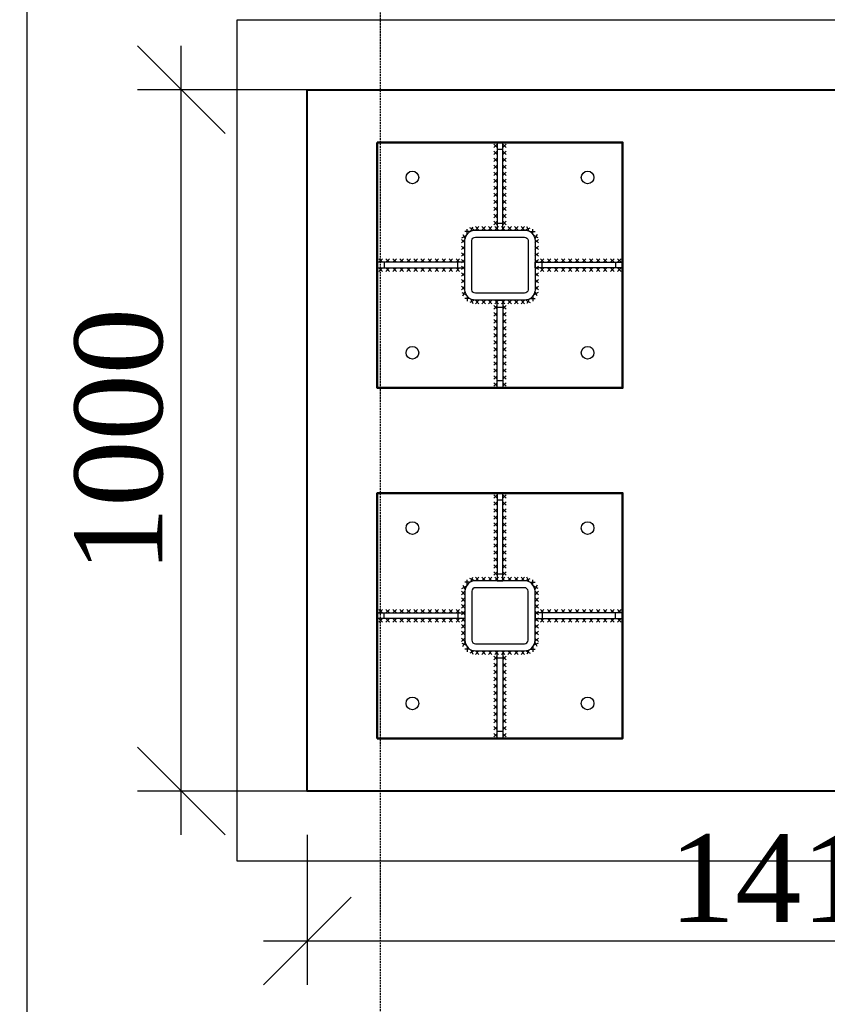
# Model space of a CAD drawing. Header units: millimetres. Extents: x 2063114 to 14983986, y -126020516 to 213791.
# Tile 150 of 256: x 2324513 to 2326817, y -1476746 to -1473938. Entities that reach past the tile are written whole.
import ezdxf

# ---------------------------------------------------------------- set-up
doc = ezdxf.new("R2010")
doc.units = ezdxf.units.MM
doc.linetypes.add('DASHEDX2', pattern=[38.1, 25.4, -12.7])
doc.layers.get('Defpoints').update_dxf_attribs({"color": 6, "lineweight": 35})
doc.layers.add('Размеры', color=28, linetype='Continuous')
doc.layers.add('Фундамент', color=7, linetype='Continuous', lineweight=30)
doc.styles.add('GENERATED_STYLE_5', font='times.ttf')
doc.styles.get("Standard").update_dxf_attribs({"font": 'arial.ttf'})
doc.linetypes.add('ОТКОСЫ_НЕУКР', pattern='A,0.5,["|",Standard,S=1.2,R=0,X=0,Y=-1.2],1,["|",Standard,S=0.5,R=0,X=0,Y=-0.5],0.5', length=2)
doc.dimstyles.new('50', dxfattribs={"dimtxt": 250, "dimasz": 250, "dimexe": 125, "dimexo": 125, "dimgap": 50, "dimtad": 1, "dimdec": 0, "dimlfac": 0.5, "dimtxsty": 'GENERATED_STYLE_5', "dimblk": 'OBLIQUE', "dimcen": 250, "dimdle": 125, "dimadec": 0, "dimazin": 0, "dimtfac": 1, "dimtdec": 0, "dimtmove": 0, "dimatfit": 3, "dimldrblk": 'OPEN90', "dimfxl": 1, "dimarcsym": 0})

# ---------------------------------------------------------------- blocks, each defined once
blk = doc.blocks.new('_Oblique')
at = {"color": 0, "linetype": 'ByBlock', "lineweight": -2}
blk.add_line((-0.5, -0.5), (0.5, 0.5), dxfattribs=at)
blk = doc.blocks.new('*D927')
at = {"color": 0, "lineweight": -2, "ltscale": 200, "transparency": 16777216}
for p, q in [((2323521.6, -1471112.8), (2323521.6, -1483962.8)), ((2325169.5, -1483837.8), (2323396.6, -1483837.8))]:
    blk.add_line(p, q, dxfattribs=at)
at = {"layer": 'Defpoints', "color": 0, "lineweight": 30, "ltscale": 200, "transparency": 16777216}
for p in [(2323521.6, -1471237.8), (2323521.6, -1483837.8), (2325294.5, -1483837.8)]:
    blk.add_point(p, dxfattribs=at)
at = {"color": 0, "lineweight": -2, "ltscale": 200, "transparency": 16777216, "xscale": 250, "yscale": 250, "zscale": 250}
for p, rotation in [((2323521.6, -1471237.8), 90), ((2323521.6, -1483837.8), 270)]:
    blk.add_blockref('_Oblique', p, dxfattribs=dict(at, rotation=rotation))
at = {"color": 0, "lineweight": 15, "ltscale": 200, "transparency": 16777216, "insert": (2323344.4, -1477537.8), "char_height": 250, "attachment_point": 5, "rotation": 90, "style": 'GENERATED_STYLE_5'}
blk.add_mtext('6300', dxfattribs=at)
blk = doc.blocks.new('_Open90')
at = {"color": 0, "linetype": 'ByBlock', "lineweight": -2}
for p, q in [((-0.5, 0.5), (0, 0)), ((0, 0), (-1, 0)), ((0, 0), (-0.5, -0.5))]:
    blk.add_line(p, q, dxfattribs=at)
blk = doc.blocks.new('*D928')
at = {"color": 0, "lineweight": -2, "transparency": 16777216}
for p, q in [((2325333.2, -1476262.8), (2325333.2, -1476690.2)), ((2328153.2, -1476262.8), (2328153.2, -1476690.2)), ((2325208.2, -1476565.2), (2328278.2, -1476565.2))]:
    blk.add_line(p, q, dxfattribs=at)
at = {"layer": 'Defpoints', "color": 0, "lineweight": 30, "transparency": 16777216}
for p in [(2325333.2, -1476137.8), (2328153.2, -1476137.8), (2328153.2, -1476565.2)]:
    blk.add_point(p, dxfattribs=at)
at = {"color": 0, "lineweight": -2, "transparency": 16777216, "xscale": 250, "yscale": 250, "zscale": 250, "rotation": 180}
blk.add_blockref('_Oblique', (2325333.2, -1476565.2), dxfattribs=at)
at = {"color": 0, "lineweight": -2, "transparency": 16777216, "xscale": 250, "yscale": 250, "zscale": 250}
blk.add_blockref('_Oblique', (2328153.2, -1476565.2), dxfattribs=at)
at = {"color": 0, "transparency": 16777216, "insert": (2326743.2, -1476388), "char_height": 250, "attachment_point": 5, "style": 'GENERATED_STYLE_5'}
blk.add_mtext('1410', dxfattribs=at)
blk = doc.blocks.new('*D929')
at = {"color": 0, "lineweight": -2, "transparency": 16777216}
for p, q in [((2324973.7, -1476262.8), (2324973.7, -1474012.8)), ((2325908.2, -1474137.8), (2324848.7, -1474137.8)), ((2325908.2, -1476137.8), (2324848.7, -1476137.8))]:
    blk.add_line(p, q, dxfattribs=at)
at = {"layer": 'Defpoints', "color": 0, "lineweight": 30, "transparency": 16777216}
for p in [(2324973.7, -1474137.8), (2326033.2, -1474137.8), (2326033.2, -1476137.8)]:
    blk.add_point(p, dxfattribs=at)
at = {"color": 0, "lineweight": -2, "transparency": 16777216, "xscale": 250, "yscale": 250, "zscale": 250}
for p, rotation in [((2324973.7, -1474137.8), 90), ((2324973.7, -1476137.8), 270)]:
    blk.add_blockref('_Oblique', p, dxfattribs=dict(at, rotation=rotation))
at = {"color": 0, "transparency": 16777216, "insert": (2324796.5, -1475137.8), "char_height": 250, "attachment_point": 5, "rotation": 90, "style": 'GENERATED_STYLE_5'}
blk.add_mtext('1000', dxfattribs=at)

msp = doc.modelspace()

# ---------------------------------------------------------------- linework, layer by layer
at = {"lineweight": 30}
for p, q in [((2325875.24405, -1474302.44428), (2325865.24405, -1474292.44428)), ((2325875.24405, -1474292.44428), (2325865.24405, -1474302.44428)), ((2325891.24405, -1474302.44428), (2325901.24405, -1474292.44428)), ((2325891.24405, -1474292.44428), (2325901.24405, -1474302.44428)), ((2325875.24405, -1474322.44428), (2325865.24405, -1474312.44428)), ((2325875.24405, -1474312.44428), (2325865.24405, -1474322.44428)), ((2325875.24405, -1474342.44428), (2325865.24405, -1474332.44428)), ((2325875.24405, -1474332.44428), (2325865.24405, -1474342.44428)), ((2325891.24405, -1474322.44428), (2325901.24405, -1474312.44428)), ((2325891.24405, -1474312.44428), (2325901.24405, -1474322.44428)), ((2325891.24405, -1474342.44428), (2325901.24405, -1474332.44428)), ((2325891.24405, -1474332.44428), (2325901.24405, -1474342.44428)), ((2325875.24405, -1474362.44428), (2325865.24405, -1474352.44428)), ((2325875.24405, -1474352.44428), (2325865.24405, -1474362.44428)), ((2325891.24405, -1474362.44428), (2325901.24405, -1474352.44428)), ((2325891.24405, -1474352.44428), (2325901.24405, -1474362.44428)), ((2325875.24405, -1474382.44428), (2325865.24405, -1474372.44428)), ((2325875.24405, -1474372.44428), (2325865.24405, -1474382.44428)), ((2325891.24405, -1474382.44428), (2325901.24405, -1474372.44428)), ((2325891.24405, -1474372.44428), (2325901.24405, -1474382.44428)), ((2325875.24405, -1474402.44428), (2325865.24405, -1474392.44428)), ((2325875.24405, -1474392.44428), (2325865.24405, -1474402.44428)), ((2325875.24405, -1474422.44428), (2325865.24405, -1474412.44428)), ((2325875.24405, -1474412.44428), (2325865.24405, -1474422.44428)), ((2325891.24405, -1474402.44428), (2325901.24405, -1474392.44428)), ((2325891.24405, -1474392.44428), (2325901.24405, -1474402.44428)), ((2325891.24405, -1474422.44428), (2325901.24405, -1474412.44428)), ((2325891.24405, -1474412.44428), (2325901.24405, -1474422.44428)), ((2325875.24405, -1474442.44428), (2325865.24405, -1474432.44428)), ((2325875.24405, -1474432.44428), (2325865.24405, -1474442.44428)), ((2325891.24405, -1474442.44428), (2325901.24405, -1474432.44428)), ((2325891.24405, -1474432.44428), (2325901.24405, -1474442.44428)), ((2325875.24405, -1474462.44428), (2325865.24405, -1474452.44428)), ((2325875.24405, -1474452.44428), (2325865.24405, -1474462.44428)), ((2325875.24405, -1474482.44428), (2325865.24405, -1474472.44428)), ((2325875.24405, -1474472.44428), (2325865.24405, -1474482.44428)), ((2325891.24405, -1474462.44428), (2325901.24405, -1474452.44428)), ((2325891.24405, -1474452.44428), (2325901.24405, -1474462.44428)), ((2325891.24405, -1474482.44428), (2325901.24405, -1474472.44428)), ((2325891.24405, -1474472.44428), (2325901.24405, -1474482.44428)), ((2325875.24405, -1474502.44428), (2325865.24405, -1474492.44428)), ((2325875.24405, -1474492.44428), (2325865.24405, -1474502.44428)), ((2325891.24405, -1474502.44428), (2325901.24405, -1474492.44428)), ((2325891.24405, -1474492.44428), (2325901.24405, -1474502.44428)), ((2325800.3655, -1474540.97145), (2325806.20112, -1474528.08947)), ((2325813.24405, -1474537.79717), (2325823.24405, -1474527.79717)), ((2325823.24405, -1474537.79717), (2325813.24405, -1474527.79717)), ((2325831.81547, -1474537.79717), (2325841.81547, -1474527.79717)), ((2325841.81547, -1474537.79717), (2325831.81547, -1474527.79717)), ((2325850.3869, -1474537.79717), (2325860.3869, -1474527.79717)), ((2325860.3869, -1474537.79717), (2325850.3869, -1474527.79717)), ((2325875.24405, -1474522.44428), (2325865.24405, -1474512.44428)), ((2325875.24405, -1474512.44428), (2325865.24405, -1474522.44428)), ((2325868.95833, -1474537.79717), (2325878.95833, -1474527.79717)), ((2325878.95833, -1474537.79717), (2325868.95833, -1474527.79717)), ((2325887.52976, -1474537.79717), (2325897.52976, -1474527.79717)), ((2325897.52976, -1474537.79717), (2325887.52976, -1474527.79717)), ((2325891.24405, -1474522.44428), (2325901.24405, -1474512.44428)), ((2325891.24405, -1474512.44428), (2325901.24405, -1474522.44428)), ((2325906.10119, -1474537.79717), (2325916.10119, -1474527.79717)), ((2325916.10119, -1474537.79717), (2325906.10119, -1474527.79717)), ((2325924.67262, -1474537.79717), (2325934.67262, -1474527.79717)), ((2325934.67262, -1474537.79717), (2325924.67262, -1474527.79717)), ((2325943.24405, -1474537.79717), (2325953.24405, -1474527.79717)), ((2325953.24405, -1474537.79717), (2325943.24405, -1474527.79717)), ((2325966.1226, -1474540.97145), (2325960.28697, -1474528.08947)), ((2325774.10803, -1474560.02866), (2325786.65893, -1474553.51138)), ((2325777.12484, -1474550.49457), (2325783.64212, -1474563.04547)), ((2325796.72626, -1474542.19056), (2325782.58412, -1474542.19056)), ((2325789.65519, -1474549.26163), (2325789.65519, -1474535.1195)), ((2325809.7243, -1474537.44827), (2325796.84231, -1474531.61265)), ((2325956.76379, -1474537.44827), (2325969.64578, -1474531.61265)), ((2325969.76183, -1474542.19056), (2325983.90397, -1474542.19056)), ((2325976.8329, -1474549.26163), (2325976.8329, -1474535.1195)), ((2325992.38006, -1474560.02866), (2325979.82916, -1474553.51138)), ((2325989.36325, -1474550.49457), (2325982.84597, -1474563.04547)), ((2325783.4123, -1474583.44862), (2325773.39878, -1474593.43508)), ((2325783.39877, -1474593.44861), (2325773.41231, -1474583.43509)), ((2325783.43809, -1474564.39053), (2325773.42457, -1474574.37699)), ((2325783.42456, -1474574.39052), (2325773.4381, -1474564.377)), ((2325983.05, -1474564.39053), (2325993.06352, -1474574.37699)), ((2325983.06353, -1474574.39052), (2325993.04999, -1474564.377)), ((2325983.07579, -1474583.44862), (2325993.08931, -1474593.43508)), ((2325983.08932, -1474593.44861), (2325993.07578, -1474583.43509)), ((2325783.38652, -1474602.50671), (2325773.37299, -1474612.49317)), ((2325783.37299, -1474612.5067), (2325773.38653, -1474602.49318)), ((2325983.10157, -1474602.50671), (2325993.1151, -1474612.49317)), ((2325983.11511, -1474612.5067), (2325993.10157, -1474602.49318)), ((2325547.89116, -1474629.79717), (2325537.89116, -1474619.79717)), ((2325537.89116, -1474629.79717), (2325547.89116, -1474619.79717)), ((2325567.89116, -1474629.79717), (2325557.89116, -1474619.79717)), ((2325557.89116, -1474629.79717), (2325567.89116, -1474619.79717)), ((2325587.89116, -1474629.79717), (2325577.89116, -1474619.79717)), ((2325577.89116, -1474629.79717), (2325587.89116, -1474619.79717)), ((2325607.89116, -1474629.79717), (2325597.89116, -1474619.79717)), ((2325597.89116, -1474629.79717), (2325607.89116, -1474619.79717)), ((2325627.89116, -1474629.79717), (2325617.89116, -1474619.79717)), ((2325617.89116, -1474629.79717), (2325627.89116, -1474619.79717)), ((2325647.89116, -1474629.79717), (2325637.89116, -1474619.79717)), ((2325637.89116, -1474629.79717), (2325647.89116, -1474619.79717)), ((2325667.89116, -1474629.79717), (2325657.89116, -1474619.79717)), ((2325657.89116, -1474629.79717), (2325667.89116, -1474619.79717)), ((2325687.89116, -1474629.79717), (2325677.89116, -1474619.79717)), ((2325677.89116, -1474629.79717), (2325687.89116, -1474619.79717)), ((2325707.89116, -1474629.79717), (2325697.89116, -1474619.79717)), ((2325697.89116, -1474629.79717), (2325707.89116, -1474619.79717)), ((2325727.89116, -1474629.79717), (2325717.89116, -1474619.79717)), ((2325717.89116, -1474629.79717), (2325727.89116, -1474619.79717)), ((2325747.89116, -1474629.79717), (2325737.89116, -1474619.79717)), ((2325737.89116, -1474629.79717), (2325747.89116, -1474619.79717)), ((2325767.89116, -1474629.79717), (2325757.89116, -1474619.79717)), ((2325757.89116, -1474629.79717), (2325767.89116, -1474619.79717)), ((2325783.33494, -1474640.6229), (2325773.32142, -1474650.60936)), ((2325783.32141, -1474650.62289), (2325773.33495, -1474640.60937)), ((2325783.36073, -1474621.5648), (2325773.34721, -1474631.55126)), ((2325783.3472, -1474631.5648), (2325773.36074, -1474621.55127)), ((2325983.12736, -1474621.5648), (2325993.14088, -1474631.55126)), ((2325983.14089, -1474631.5648), (2325993.12735, -1474621.55127)), ((2325983.15315, -1474640.6229), (2325993.16667, -1474650.60936)), ((2325983.16668, -1474650.62289), (2325993.15314, -1474640.60937)), ((2325998.59693, -1474629.79717), (2326008.59693, -1474619.79717)), ((2326008.59693, -1474629.79717), (2325998.59693, -1474619.79717)), ((2326018.59693, -1474629.79717), (2326028.59693, -1474619.79717)), ((2326028.59693, -1474629.79717), (2326018.59693, -1474619.79717)), ((2326038.59693, -1474629.79717), (2326048.59693, -1474619.79717)), ((2326048.59693, -1474629.79717), (2326038.59693, -1474619.79717)), ((2326058.59693, -1474629.79717), (2326068.59693, -1474619.79717)), ((2326068.59693, -1474629.79717), (2326058.59693, -1474619.79717)), ((2326078.59693, -1474629.79717), (2326088.59693, -1474619.79717)), ((2326088.59693, -1474629.79717), (2326078.59693, -1474619.79717)), ((2326098.59693, -1474629.79717), (2326108.59693, -1474619.79717)), ((2326108.59693, -1474629.79717), (2326098.59693, -1474619.79717)), ((2326118.59693, -1474629.79717), (2326128.59693, -1474619.79717)), ((2326128.59693, -1474629.79717), (2326118.59693, -1474619.79717)), ((2326138.59693, -1474629.79717), (2326148.59693, -1474619.79717)), ((2326148.59693, -1474629.79717), (2326138.59693, -1474619.79717)), ((2326158.59693, -1474629.79717), (2326168.59693, -1474619.79717)), ((2326168.59693, -1474629.79717), (2326158.59693, -1474619.79717)), ((2326178.59693, -1474629.79717), (2326188.59693, -1474619.79717)), ((2326188.59693, -1474629.79717), (2326178.59693, -1474619.79717)), ((2326198.59693, -1474629.79717), (2326208.59693, -1474619.79717)), ((2326208.59693, -1474629.79717), (2326198.59693, -1474619.79717)), ((2326218.59693, -1474629.79717), (2326228.59693, -1474619.79717)), ((2326228.59693, -1474629.79717), (2326218.59693, -1474619.79717)), ((2325547.89116, -1474645.79717), (2325537.89116, -1474655.79717)), ((2325537.89116, -1474645.79717), (2325547.89116, -1474655.79717)), ((2325567.89116, -1474645.79717), (2325557.89116, -1474655.79717)), ((2325557.89116, -1474645.79717), (2325567.89116, -1474655.79717)), ((2325587.89116, -1474645.79717), (2325577.89116, -1474655.79717)), ((2325577.89116, -1474645.79717), (2325587.89116, -1474655.79717)), ((2325607.89116, -1474645.79717), (2325597.89116, -1474655.79717)), ((2325597.89116, -1474645.79717), (2325607.89116, -1474655.79717)), ((2325627.89116, -1474645.79717), (2325617.89116, -1474655.79717)), ((2325617.89116, -1474645.79717), (2325627.89116, -1474655.79717)), ((2325647.89116, -1474645.79717), (2325637.89116, -1474655.79717)), ((2325637.89116, -1474645.79717), (2325647.89116, -1474655.79717)), ((2325667.89116, -1474645.79717), (2325657.89116, -1474655.79717)), ((2325657.89116, -1474645.79717), (2325667.89116, -1474655.79717)), ((2325687.89116, -1474645.79717), (2325677.89116, -1474655.79717)), ((2325677.89116, -1474645.79717), (2325687.89116, -1474655.79717)), ((2325707.89116, -1474645.79717), (2325697.89116, -1474655.79717)), ((2325697.89116, -1474645.79717), (2325707.89116, -1474655.79717)), ((2325727.89116, -1474645.79717), (2325717.89116, -1474655.79717)), ((2325717.89116, -1474645.79717), (2325727.89116, -1474655.79717)), ((2325747.89116, -1474645.79717), (2325737.89116, -1474655.79717)), ((2325737.89116, -1474645.79717), (2325747.89116, -1474655.79717)), ((2325767.89116, -1474645.79717), (2325757.89116, -1474655.79717)), ((2325757.89116, -1474645.79717), (2325767.89116, -1474655.79717)), ((2325783.30915, -1474659.68099), (2325773.29563, -1474669.66745)), ((2325783.29562, -1474669.68098), (2325773.30916, -1474659.66746)), ((2325983.17894, -1474659.68099), (2325993.19246, -1474669.66745)), ((2325983.19247, -1474669.68098), (2325993.17893, -1474659.66746)), ((2325998.59693, -1474645.79717), (2326008.59693, -1474655.79717)), ((2326008.59693, -1474645.79717), (2325998.59693, -1474655.79717)), ((2326018.59693, -1474645.79717), (2326028.59693, -1474655.79717)), ((2326028.59693, -1474645.79717), (2326018.59693, -1474655.79717)), ((2326038.59693, -1474645.79717), (2326048.59693, -1474655.79717)), ((2326048.59693, -1474645.79717), (2326038.59693, -1474655.79717)), ((2326058.59693, -1474645.79717), (2326068.59693, -1474655.79717)), ((2326068.59693, -1474645.79717), (2326058.59693, -1474655.79717)), ((2326078.59693, -1474645.79717), (2326088.59693, -1474655.79717)), ((2326088.59693, -1474645.79717), (2326078.59693, -1474655.79717)), ((2326098.59693, -1474645.79717), (2326108.59693, -1474655.79717)), ((2326108.59693, -1474645.79717), (2326098.59693, -1474655.79717)), ((2326118.59693, -1474645.79717), (2326128.59693, -1474655.79717)), ((2326128.59693, -1474645.79717), (2326118.59693, -1474655.79717)), ((2326138.59693, -1474645.79717), (2326148.59693, -1474655.79717)), ((2326148.59693, -1474645.79717), (2326138.59693, -1474655.79717)), ((2326158.59693, -1474645.79717), (2326168.59693, -1474655.79717)), ((2326168.59693, -1474645.79717), (2326158.59693, -1474655.79717)), ((2326178.59693, -1474645.79717), (2326188.59693, -1474655.79717)), ((2326188.59693, -1474645.79717), (2326178.59693, -1474655.79717)), ((2326198.59693, -1474645.79717), (2326208.59693, -1474655.79717)), ((2326208.59693, -1474645.79717), (2326198.59693, -1474655.79717)), ((2326218.59693, -1474645.79717), (2326228.59693, -1474655.79717)), ((2326228.59693, -1474645.79717), (2326218.59693, -1474655.79717)), ((2325783.25758, -1474697.79717), (2325773.24405, -1474707.78363)), ((2325783.24405, -1474707.79717), (2325773.25759, -1474697.78364)), ((2325783.28336, -1474678.73908), (2325773.26984, -1474688.72554)), ((2325783.26983, -1474688.73907), (2325773.28337, -1474678.72555)), ((2325983.20473, -1474678.73908), (2325993.21825, -1474688.72554)), ((2325983.21826, -1474688.73907), (2325993.20472, -1474678.72555)), ((2325983.23051, -1474697.79717), (2325993.24404, -1474707.78363)), ((2325983.24405, -1474707.79717), (2325993.23051, -1474697.78364)), ((2325774.10803, -1474715.56567), (2325786.65893, -1474722.08296)), ((2325777.12484, -1474725.09976), (2325783.64212, -1474712.54887)), ((2325992.38006, -1474715.56567), (2325979.82916, -1474722.08296)), ((2325989.36325, -1474725.09976), (2325982.84597, -1474712.54887)), ((2325796.72626, -1474733.40377), (2325782.58412, -1474733.40377)), ((2325789.65519, -1474726.3327), (2325789.65519, -1474740.47484)), ((2325809.7243, -1474738.14606), (2325796.84231, -1474743.98168)), ((2325800.3655, -1474734.62288), (2325806.20112, -1474747.50486)), ((2325813.24405, -1474737.79717), (2325823.24405, -1474747.79717)), ((2325823.24405, -1474737.79717), (2325813.24405, -1474747.79717)), ((2325831.81547, -1474737.79717), (2325841.81547, -1474747.79717)), ((2325841.81547, -1474737.79717), (2325831.81547, -1474747.79717)), ((2325850.3869, -1474737.79717), (2325860.3869, -1474747.79717)), ((2325860.3869, -1474737.79717), (2325850.3869, -1474747.79717)), ((2325875.24405, -1474753.15005), (2325865.24405, -1474763.15005)), ((2325875.24405, -1474763.15005), (2325865.24405, -1474753.15005)), ((2325868.95833, -1474737.79717), (2325878.95833, -1474747.79717)), ((2325878.95833, -1474737.79717), (2325868.95833, -1474747.79717)), ((2325887.52976, -1474737.79717), (2325897.52976, -1474747.79717)), ((2325897.52976, -1474737.79717), (2325887.52976, -1474747.79717)), ((2325891.24405, -1474753.15005), (2325901.24405, -1474763.15005)), ((2325891.24405, -1474763.15005), (2325901.24405, -1474753.15005)), ((2325906.10119, -1474737.79717), (2325916.10119, -1474747.79717)), ((2325916.10119, -1474737.79717), (2325906.10119, -1474747.79717)), ((2325924.67262, -1474737.79717), (2325934.67262, -1474747.79717)), ((2325934.67262, -1474737.79717), (2325924.67262, -1474747.79717)), ((2325943.24405, -1474737.79717), (2325953.24405, -1474747.79717)), ((2325953.24405, -1474737.79717), (2325943.24405, -1474747.79717)), ((2325956.76379, -1474738.14606), (2325969.64578, -1474743.98168)), ((2325966.1226, -1474734.62288), (2325960.28697, -1474747.50486)), ((2325969.76183, -1474733.40377), (2325983.90397, -1474733.40377)), ((2325976.8329, -1474726.3327), (2325976.8329, -1474740.47484)), ((2325875.24405, -1474773.15005), (2325865.24405, -1474783.15005)), ((2325875.24405, -1474783.15005), (2325865.24405, -1474773.15005)), ((2325891.24405, -1474773.15005), (2325901.24405, -1474783.15005)), ((2325891.24405, -1474783.15005), (2325901.24405, -1474773.15005)), ((2325875.24405, -1474793.15005), (2325865.24405, -1474803.15005)), ((2325875.24405, -1474803.15005), (2325865.24405, -1474793.15005)), ((2325891.24405, -1474793.15005), (2325901.24405, -1474803.15005)), ((2325891.24405, -1474803.15005), (2325901.24405, -1474793.15005)), ((2325875.24405, -1474813.15005), (2325865.24405, -1474823.15005)), ((2325875.24405, -1474823.15005), (2325865.24405, -1474813.15005)), ((2325875.24405, -1474833.15005), (2325865.24405, -1474843.15005)), ((2325875.24405, -1474843.15005), (2325865.24405, -1474833.15005)), ((2325891.24405, -1474813.15005), (2325901.24405, -1474823.15005)), ((2325891.24405, -1474823.15005), (2325901.24405, -1474813.15005)), ((2325891.24405, -1474833.15005), (2325901.24405, -1474843.15005)), ((2325891.24405, -1474843.15005), (2325901.24405, -1474833.15005)), ((2325875.24405, -1474853.15005), (2325865.24405, -1474863.15005)), ((2325875.24405, -1474863.15005), (2325865.24405, -1474853.15005)), ((2325891.24405, -1474853.15005), (2325901.24405, -1474863.15005)), ((2325891.24405, -1474863.15005), (2325901.24405, -1474853.15005)), ((2325875.24405, -1474873.15005), (2325865.24405, -1474883.15005)), ((2325875.24405, -1474883.15005), (2325865.24405, -1474873.15005)), ((2325875.24405, -1474893.15005), (2325865.24405, -1474903.15005)), ((2325875.24405, -1474903.15005), (2325865.24405, -1474893.15005)), ((2325891.24405, -1474873.15005), (2325901.24405, -1474883.15005)), ((2325891.24405, -1474883.15005), (2325901.24405, -1474873.15005)), ((2325891.24405, -1474893.15005), (2325901.24405, -1474903.15005)), ((2325891.24405, -1474903.15005), (2325901.24405, -1474893.15005)), ((2325875.24405, -1474913.15005), (2325865.24405, -1474923.15005)), ((2325875.24405, -1474923.15005), (2325865.24405, -1474913.15005)), ((2325891.24405, -1474913.15005), (2325901.24405, -1474923.15005)), ((2325891.24405, -1474923.15005), (2325901.24405, -1474913.15005)), ((2325875.24405, -1474933.15005), (2325865.24405, -1474943.15005)), ((2325875.24405, -1474943.15005), (2325865.24405, -1474933.15005)), ((2325891.24405, -1474933.15005), (2325901.24405, -1474943.15005)), ((2325891.24405, -1474943.15005), (2325901.24405, -1474933.15005)), ((2325875.24405, -1474953.15005), (2325865.24405, -1474963.15005)), ((2325875.24405, -1474963.15005), (2325865.24405, -1474953.15005)), ((2325875.24405, -1474973.15005), (2325865.24405, -1474983.15005)), ((2325875.24405, -1474983.15005), (2325865.24405, -1474973.15005)), ((2325891.24405, -1474953.15005), (2325901.24405, -1474963.15005)), ((2325891.24405, -1474963.15005), (2325901.24405, -1474953.15005)), ((2325891.24405, -1474973.15005), (2325901.24405, -1474983.15005)), ((2325891.24405, -1474983.15005), (2325901.24405, -1474973.15005)), ((2325875.24405, -1475302.44393), (2325865.24405, -1475292.44393)), ((2325875.24405, -1475292.44393), (2325865.24405, -1475302.44393)), ((2325875.24405, -1475322.44393), (2325865.24405, -1475312.44393)), ((2325875.24405, -1475312.44393), (2325865.24405, -1475322.44393)), ((2325891.24405, -1475302.44393), (2325901.24405, -1475292.44393)), ((2325891.24405, -1475292.44393), (2325901.24405, -1475302.44393)), ((2325891.24405, -1475322.44393), (2325901.24405, -1475312.44393)), ((2325891.24405, -1475312.44393), (2325901.24405, -1475322.44393)), ((2325875.24405, -1475342.44393), (2325865.24405, -1475332.44393)), ((2325875.24405, -1475332.44393), (2325865.24405, -1475342.44393)), ((2325891.24405, -1475342.44393), (2325901.24405, -1475332.44393)), ((2325891.24405, -1475332.44393), (2325901.24405, -1475342.44393)), ((2325875.24405, -1475362.44393), (2325865.24405, -1475352.44393)), ((2325875.24405, -1475352.44393), (2325865.24405, -1475362.44393)), ((2325891.24405, -1475362.44393), (2325901.24405, -1475352.44393)), ((2325891.24405, -1475352.44393), (2325901.24405, -1475362.44393)), ((2325875.24405, -1475382.44393), (2325865.24405, -1475372.44393)), ((2325875.24405, -1475372.44393), (2325865.24405, -1475382.44393)), ((2325875.24405, -1475402.44393), (2325865.24405, -1475392.44393)), ((2325875.24405, -1475392.44393), (2325865.24405, -1475402.44393)), ((2325891.24405, -1475382.44393), (2325901.24405, -1475372.44393)), ((2325891.24405, -1475372.44393), (2325901.24405, -1475382.44393)), ((2325891.24405, -1475402.44393), (2325901.24405, -1475392.44393)), ((2325891.24405, -1475392.44393), (2325901.24405, -1475402.44393)), ((2325875.24405, -1475422.44393), (2325865.24405, -1475412.44393)), ((2325875.24405, -1475412.44393), (2325865.24405, -1475422.44393)), ((2325891.24405, -1475422.44393), (2325901.24405, -1475412.44393)), ((2325891.24405, -1475412.44393), (2325901.24405, -1475422.44393)), ((2325875.24405, -1475442.44393), (2325865.24405, -1475432.44393)), ((2325875.24405, -1475432.44393), (2325865.24405, -1475442.44393)), ((2325875.24405, -1475462.44393), (2325865.24405, -1475452.44393)), ((2325875.24405, -1475452.44393), (2325865.24405, -1475462.44393)), ((2325891.24405, -1475442.44393), (2325901.24405, -1475432.44393)), ((2325891.24405, -1475432.44393), (2325901.24405, -1475442.44393)), ((2325891.24405, -1475462.44393), (2325901.24405, -1475452.44393)), ((2325891.24405, -1475452.44393), (2325901.24405, -1475462.44393)), ((2325875.24405, -1475482.44393), (2325865.24405, -1475472.44393)), ((2325875.24405, -1475472.44393), (2325865.24405, -1475482.44393)), ((2325891.24405, -1475482.44393), (2325901.24405, -1475472.44393)), ((2325891.24405, -1475472.44393), (2325901.24405, -1475482.44393)), ((2325875.24405, -1475502.44393), (2325865.24405, -1475492.44393)), ((2325875.24405, -1475492.44393), (2325865.24405, -1475502.44393)), ((2325891.24405, -1475502.44393), (2325901.24405, -1475492.44393)), ((2325891.24405, -1475492.44393), (2325901.24405, -1475502.44393)), ((2325789.65519, -1475549.26128), (2325789.65519, -1475535.11914)), ((2325809.7243, -1475537.44792), (2325796.84231, -1475531.6123)), ((2325800.3655, -1475540.9711), (2325806.20112, -1475528.08911)), ((2325813.24405, -1475537.79681), (2325823.24405, -1475527.79681)), ((2325823.24405, -1475537.79681), (2325813.24405, -1475527.79681)), ((2325831.81547, -1475537.79681), (2325841.81547, -1475527.79681)), ((2325841.81547, -1475537.79681), (2325831.81547, -1475527.79681)), ((2325850.3869, -1475537.79681), (2325860.3869, -1475527.79681)), ((2325860.3869, -1475537.79681), (2325850.3869, -1475527.79681)), ((2325875.24405, -1475522.44393), (2325865.24405, -1475512.44393)), ((2325875.24405, -1475512.44393), (2325865.24405, -1475522.44393)), ((2325868.95833, -1475537.79681), (2325878.95833, -1475527.79681)), ((2325878.95833, -1475537.79681), (2325868.95833, -1475527.79681)), ((2325887.52976, -1475537.79681), (2325897.52976, -1475527.79681)), ((2325897.52976, -1475537.79681), (2325887.52976, -1475527.79681)), ((2325891.24405, -1475522.44393), (2325901.24405, -1475512.44393)), ((2325891.24405, -1475512.44393), (2325901.24405, -1475522.44393)), ((2325906.10119, -1475537.79681), (2325916.10119, -1475527.79681)), ((2325916.10119, -1475537.79681), (2325906.10119, -1475527.79681)), ((2325924.67262, -1475537.79681), (2325934.67262, -1475527.79681)), ((2325934.67262, -1475537.79681), (2325924.67262, -1475527.79681)), ((2325943.24405, -1475537.79681), (2325953.24405, -1475527.79681)), ((2325953.24405, -1475537.79681), (2325943.24405, -1475527.79681)), ((2325956.76379, -1475537.44792), (2325969.64578, -1475531.6123)), ((2325966.1226, -1475540.9711), (2325960.28697, -1475528.08911)), ((2325976.8329, -1475549.26128), (2325976.8329, -1475535.11914)), ((2325783.25758, -1475577.7968), (2325773.24405, -1475567.81034)), ((2325783.24405, -1475567.79681), (2325773.25759, -1475577.81033)), ((2325774.10803, -1475560.0283), (2325786.65893, -1475553.51102)), ((2325777.12484, -1475550.49421), (2325783.64212, -1475563.04511)), ((2325796.72626, -1475542.19021), (2325782.58412, -1475542.19021)), ((2325969.76183, -1475542.19021), (2325983.90397, -1475542.19021)), ((2325992.38006, -1475560.0283), (2325979.82916, -1475553.51102)), ((2325989.36325, -1475550.49421), (2325982.84597, -1475563.04511)), ((2325983.23051, -1475577.7968), (2325993.24404, -1475567.81034)), ((2325983.24405, -1475567.79681), (2325993.23051, -1475577.81033)), ((2325783.28336, -1475596.85489), (2325773.26984, -1475586.86844)), ((2325783.26983, -1475586.8549), (2325773.28337, -1475596.86843)), ((2325983.20473, -1475596.85489), (2325993.21825, -1475586.86844)), ((2325983.21826, -1475586.8549), (2325993.20472, -1475596.86843)), ((2325547.89116, -1475629.79681), (2325537.89116, -1475619.79681)), ((2325537.89116, -1475629.79681), (2325547.89116, -1475619.79681)), ((2325567.89116, -1475629.79681), (2325557.89116, -1475619.79681)), ((2325557.89116, -1475629.79681), (2325567.89116, -1475619.79681)), ((2325587.89116, -1475629.79681), (2325577.89116, -1475619.79681)), ((2325577.89116, -1475629.79681), (2325587.89116, -1475619.79681)), ((2325607.89116, -1475629.79681), (2325597.89116, -1475619.79681)), ((2325597.89116, -1475629.79681), (2325607.89116, -1475619.79681)), ((2325627.89116, -1475629.79681), (2325617.89116, -1475619.79681)), ((2325617.89116, -1475629.79681), (2325627.89116, -1475619.79681)), ((2325647.89116, -1475629.79681), (2325637.89116, -1475619.79681)), ((2325637.89116, -1475629.79681), (2325647.89116, -1475619.79681)), ((2325667.89116, -1475629.79681), (2325657.89116, -1475619.79681)), ((2325657.89116, -1475629.79681), (2325667.89116, -1475619.79681)), ((2325687.89116, -1475629.79681), (2325677.89116, -1475619.79681)), ((2325677.89116, -1475629.79681), (2325687.89116, -1475619.79681)), ((2325707.89116, -1475629.79681), (2325697.89116, -1475619.79681)), ((2325697.89116, -1475629.79681), (2325707.89116, -1475619.79681)), ((2325727.89116, -1475629.79681), (2325717.89116, -1475619.79681)), ((2325717.89116, -1475629.79681), (2325727.89116, -1475619.79681)), ((2325747.89116, -1475629.79681), (2325737.89116, -1475619.79681)), ((2325737.89116, -1475629.79681), (2325747.89116, -1475619.79681)), ((2325767.89116, -1475629.79681), (2325757.89116, -1475619.79681)), ((2325757.89116, -1475629.79681), (2325767.89116, -1475619.79681)), ((2325783.30915, -1475615.91299), (2325773.29563, -1475605.92653)), ((2325783.29562, -1475605.913), (2325773.30916, -1475615.92652)), ((2325983.17894, -1475615.91299), (2325993.19246, -1475605.92653)), ((2325983.19247, -1475605.913), (2325993.17893, -1475615.92652)), ((2325998.59693, -1475629.79681), (2326008.59693, -1475619.79681)), ((2326008.59693, -1475629.79681), (2325998.59693, -1475619.79681)), ((2326018.59693, -1475629.79681), (2326028.59693, -1475619.79681)), ((2326028.59693, -1475629.79681), (2326018.59693, -1475619.79681)), ((2326038.59693, -1475629.79681), (2326048.59693, -1475619.79681)), ((2326048.59693, -1475629.79681), (2326038.59693, -1475619.79681)), ((2326058.59693, -1475629.79681), (2326068.59693, -1475619.79681)), ((2326068.59693, -1475629.79681), (2326058.59693, -1475619.79681)), ((2326078.59693, -1475629.79681), (2326088.59693, -1475619.79681)), ((2326088.59693, -1475629.79681), (2326078.59693, -1475619.79681)), ((2326098.59693, -1475629.79681), (2326108.59693, -1475619.79681)), ((2326108.59693, -1475629.79681), (2326098.59693, -1475619.79681)), ((2326118.59693, -1475629.79681), (2326128.59693, -1475619.79681)), ((2326128.59693, -1475629.79681), (2326118.59693, -1475619.79681)), ((2326138.59693, -1475629.79681), (2326148.59693, -1475619.79681)), ((2326148.59693, -1475629.79681), (2326138.59693, -1475619.79681)), ((2326158.59693, -1475629.79681), (2326168.59693, -1475619.79681)), ((2326168.59693, -1475629.79681), (2326158.59693, -1475619.79681)), ((2326178.59693, -1475629.79681), (2326188.59693, -1475619.79681)), ((2326188.59693, -1475629.79681), (2326178.59693, -1475619.79681)), ((2326198.59693, -1475629.79681), (2326208.59693, -1475619.79681)), ((2326208.59693, -1475629.79681), (2326198.59693, -1475619.79681)), ((2326218.59693, -1475629.79681), (2326228.59693, -1475619.79681)), ((2326228.59693, -1475629.79681), (2326218.59693, -1475619.79681)), ((2325547.89116, -1475645.79681), (2325537.89116, -1475655.79681)), ((2325537.89116, -1475645.79681), (2325547.89116, -1475655.79681)), ((2325567.89116, -1475645.79681), (2325557.89116, -1475655.79681)), ((2325557.89116, -1475645.79681), (2325567.89116, -1475655.79681)), ((2325587.89116, -1475645.79681), (2325577.89116, -1475655.79681)), ((2325577.89116, -1475645.79681), (2325587.89116, -1475655.79681)), ((2325607.89116, -1475645.79681), (2325597.89116, -1475655.79681)), ((2325597.89116, -1475645.79681), (2325607.89116, -1475655.79681)), ((2325627.89116, -1475645.79681), (2325617.89116, -1475655.79681)), ((2325617.89116, -1475645.79681), (2325627.89116, -1475655.79681)), ((2325647.89116, -1475645.79681), (2325637.89116, -1475655.79681)), ((2325637.89116, -1475645.79681), (2325647.89116, -1475655.79681)), ((2325667.89116, -1475645.79681), (2325657.89116, -1475655.79681)), ((2325657.89116, -1475645.79681), (2325667.89116, -1475655.79681)), ((2325687.89116, -1475645.79681), (2325677.89116, -1475655.79681)), ((2325677.89116, -1475645.79681), (2325687.89116, -1475655.79681)), ((2325707.89116, -1475645.79681), (2325697.89116, -1475655.79681)), ((2325697.89116, -1475645.79681), (2325707.89116, -1475655.79681)), ((2325727.89116, -1475645.79681), (2325717.89116, -1475655.79681)), ((2325717.89116, -1475645.79681), (2325727.89116, -1475655.79681)), ((2325747.89116, -1475645.79681), (2325737.89116, -1475655.79681)), ((2325737.89116, -1475645.79681), (2325747.89116, -1475655.79681)), ((2325767.89116, -1475645.79681), (2325757.89116, -1475655.79681)), ((2325757.89116, -1475645.79681), (2325767.89116, -1475655.79681)), ((2325783.33494, -1475634.97108), (2325773.32142, -1475624.98462)), ((2325783.32141, -1475624.97109), (2325773.33495, -1475634.98461)), ((2325783.36073, -1475654.02917), (2325773.34721, -1475644.04271)), ((2325783.3472, -1475644.02918), (2325773.36074, -1475654.0427)), ((2325983.12736, -1475654.02917), (2325993.14088, -1475644.04271)), ((2325983.14089, -1475644.02918), (2325993.12735, -1475654.0427)), ((2325983.15315, -1475634.97108), (2325993.16667, -1475624.98462)), ((2325983.16668, -1475624.97109), (2325993.15314, -1475634.98461)), ((2325998.59693, -1475645.79681), (2326008.59693, -1475655.79681)), ((2326008.59693, -1475645.79681), (2325998.59693, -1475655.79681)), ((2326018.59693, -1475645.79681), (2326028.59693, -1475655.79681)), ((2326028.59693, -1475645.79681), (2326018.59693, -1475655.79681)), ((2326038.59693, -1475645.79681), (2326048.59693, -1475655.79681)), ((2326048.59693, -1475645.79681), (2326038.59693, -1475655.79681)), ((2326058.59693, -1475645.79681), (2326068.59693, -1475655.79681)), ((2326068.59693, -1475645.79681), (2326058.59693, -1475655.79681)), ((2326078.59693, -1475645.79681), (2326088.59693, -1475655.79681)), ((2326088.59693, -1475645.79681), (2326078.59693, -1475655.79681)), ((2326098.59693, -1475645.79681), (2326108.59693, -1475655.79681)), ((2326108.59693, -1475645.79681), (2326098.59693, -1475655.79681)), ((2326118.59693, -1475645.79681), (2326128.59693, -1475655.79681)), ((2326128.59693, -1475645.79681), (2326118.59693, -1475655.79681)), ((2326138.59693, -1475645.79681), (2326148.59693, -1475655.79681)), ((2326148.59693, -1475645.79681), (2326138.59693, -1475655.79681)), ((2326158.59693, -1475645.79681), (2326168.59693, -1475655.79681)), ((2326168.59693, -1475645.79681), (2326158.59693, -1475655.79681)), ((2326178.59693, -1475645.79681), (2326188.59693, -1475655.79681)), ((2326188.59693, -1475645.79681), (2326178.59693, -1475655.79681)), ((2326198.59693, -1475645.79681), (2326208.59693, -1475655.79681)), ((2326208.59693, -1475645.79681), (2326198.59693, -1475655.79681)), ((2326218.59693, -1475645.79681), (2326228.59693, -1475655.79681)), ((2326228.59693, -1475645.79681), (2326218.59693, -1475655.79681)), ((2325783.38652, -1475673.08726), (2325773.37299, -1475663.10081)), ((2325783.37299, -1475663.08727), (2325773.38653, -1475673.1008)), ((2325983.10157, -1475673.08726), (2325993.1151, -1475663.10081)), ((2325983.11511, -1475663.08727), (2325993.10157, -1475673.1008)), ((2325783.4123, -1475692.14536), (2325773.39878, -1475682.1589)), ((2325783.39877, -1475682.14537), (2325773.41231, -1475692.15889)), ((2325783.43809, -1475711.20345), (2325773.42457, -1475701.21699)), ((2325783.42456, -1475701.20346), (2325773.4381, -1475711.21698)), ((2325983.05, -1475711.20345), (2325993.06352, -1475701.21699)), ((2325983.06353, -1475701.20346), (2325993.04999, -1475711.21698)), ((2325983.07579, -1475692.14536), (2325993.08931, -1475682.1589)), ((2325983.08932, -1475682.14537), (2325993.07578, -1475692.15889)), ((2325774.10803, -1475715.56532), (2325786.65893, -1475722.0826)), ((2325777.12484, -1475725.09941), (2325783.64212, -1475712.54851)), ((2325796.72626, -1475733.40341), (2325782.58412, -1475733.40341)), ((2325789.65519, -1475726.33235), (2325789.65519, -1475740.47448)), ((2325800.3655, -1475734.62252), (2325806.20112, -1475747.50451)), ((2325966.1226, -1475734.62252), (2325960.28697, -1475747.50451)), ((2325969.76183, -1475733.40341), (2325983.90397, -1475733.40341)), ((2325976.8329, -1475726.33235), (2325976.8329, -1475740.47448)), ((2325992.38006, -1475715.56532), (2325979.82916, -1475722.0826)), ((2325989.36325, -1475725.09941), (2325982.84597, -1475712.54851)), ((2325809.7243, -1475738.14571), (2325796.84231, -1475743.98133)), ((2325813.24405, -1475737.79681), (2325823.24405, -1475747.79681)), ((2325823.24405, -1475737.79681), (2325813.24405, -1475747.79681)), ((2325831.81547, -1475737.79681), (2325841.81547, -1475747.79681)), ((2325841.81547, -1475737.79681), (2325831.81547, -1475747.79681)), ((2325850.3869, -1475737.79681), (2325860.3869, -1475747.79681)), ((2325860.3869, -1475737.79681), (2325850.3869, -1475747.79681)), ((2325875.24405, -1475753.14969), (2325865.24405, -1475763.14969)), ((2325875.24405, -1475763.14969), (2325865.24405, -1475753.14969)), ((2325868.95833, -1475737.79681), (2325878.95833, -1475747.79681)), ((2325878.95833, -1475737.79681), (2325868.95833, -1475747.79681)), ((2325887.52976, -1475737.79681), (2325897.52976, -1475747.79681)), ((2325897.52976, -1475737.79681), (2325887.52976, -1475747.79681)), ((2325891.24405, -1475753.14969), (2325901.24405, -1475763.14969)), ((2325891.24405, -1475763.14969), (2325901.24405, -1475753.14969)), ((2325906.10119, -1475737.79681), (2325916.10119, -1475747.79681)), ((2325916.10119, -1475737.79681), (2325906.10119, -1475747.79681)), ((2325924.67262, -1475737.79681), (2325934.67262, -1475747.79681)), ((2325934.67262, -1475737.79681), (2325924.67262, -1475747.79681)), ((2325943.24405, -1475737.79681), (2325953.24405, -1475747.79681)), ((2325953.24405, -1475737.79681), (2325943.24405, -1475747.79681)), ((2325956.76379, -1475738.14571), (2325969.64578, -1475743.98133)), ((2325875.24405, -1475773.14969), (2325865.24405, -1475783.14969)), ((2325875.24405, -1475783.14969), (2325865.24405, -1475773.14969)), ((2325891.24405, -1475773.14969), (2325901.24405, -1475783.14969)), ((2325891.24405, -1475783.14969), (2325901.24405, -1475773.14969)), ((2325875.24405, -1475793.14969), (2325865.24405, -1475803.14969)), ((2325875.24405, -1475803.14969), (2325865.24405, -1475793.14969)), ((2325875.24405, -1475813.14969), (2325865.24405, -1475823.14969)), ((2325875.24405, -1475823.14969), (2325865.24405, -1475813.14969)), ((2325891.24405, -1475793.14969), (2325901.24405, -1475803.14969)), ((2325891.24405, -1475803.14969), (2325901.24405, -1475793.14969)), ((2325891.24405, -1475813.14969), (2325901.24405, -1475823.14969)), ((2325891.24405, -1475823.14969), (2325901.24405, -1475813.14969)), ((2325875.24405, -1475833.14969), (2325865.24405, -1475843.14969)), ((2325875.24405, -1475843.14969), (2325865.24405, -1475833.14969)), ((2325891.24405, -1475833.14969), (2325901.24405, -1475843.14969)), ((2325891.24405, -1475843.14969), (2325901.24405, -1475833.14969)), ((2325875.24405, -1475853.14969), (2325865.24405, -1475863.14969)), ((2325875.24405, -1475863.14969), (2325865.24405, -1475853.14969)), ((2325875.24405, -1475873.14969), (2325865.24405, -1475883.14969)), ((2325875.24405, -1475883.14969), (2325865.24405, -1475873.14969)), ((2325891.24405, -1475853.14969), (2325901.24405, -1475863.14969)), ((2325891.24405, -1475863.14969), (2325901.24405, -1475853.14969)), ((2325891.24405, -1475873.14969), (2325901.24405, -1475883.14969)), ((2325891.24405, -1475883.14969), (2325901.24405, -1475873.14969)), ((2325875.24405, -1475893.14969), (2325865.24405, -1475903.14969)), ((2325875.24405, -1475903.14969), (2325865.24405, -1475893.14969)), ((2325891.24405, -1475893.14969), (2325901.24405, -1475903.14969)), ((2325891.24405, -1475903.14969), (2325901.24405, -1475893.14969)), ((2325875.24405, -1475913.14969), (2325865.24405, -1475923.14969)), ((2325875.24405, -1475923.14969), (2325865.24405, -1475913.14969)), ((2325875.24405, -1475933.14969), (2325865.24405, -1475943.14969)), ((2325875.24405, -1475943.14969), (2325865.24405, -1475933.14969)), ((2325891.24405, -1475913.14969), (2325901.24405, -1475923.14969)), ((2325891.24405, -1475923.14969), (2325901.24405, -1475913.14969)), ((2325891.24405, -1475933.14969), (2325901.24405, -1475943.14969)), ((2325891.24405, -1475943.14969), (2325901.24405, -1475933.14969)), ((2325875.24405, -1475953.14969), (2325865.24405, -1475963.14969)), ((2325875.24405, -1475963.14969), (2325865.24405, -1475953.14969)), ((2325891.24405, -1475953.14969), (2325901.24405, -1475963.14969)), ((2325891.24405, -1475963.14969), (2325901.24405, -1475953.14969)), ((2325875.24405, -1475973.14969), (2325865.24405, -1475983.14969)), ((2325875.24405, -1475983.14969), (2325865.24405, -1475973.14969)), ((2325891.24405, -1475973.14969), (2325901.24405, -1475983.14969)), ((2325891.24405, -1475983.14969), (2325901.24405, -1475973.14969))]:
    msp.add_line(p, q, dxfattribs=at)
at = {"linetype": 'ОТКОСЫ_НЕУКР', "lineweight": 30}
msp.add_lwpolyline([(2328361.59725, -1464417.47243), (2324533.24406, -1464417.47243), (2324533.24406, -1476937.79681), (2325833.24406, -1476937.79681), (2325833.24406, -1480617.79681), (2324981.59725, -1480617.79681), (2324981.59725, -1482817.79681), (2328361.59725, -1482817.79681)], dxfattribs=at)
for points in [[(2325133.24405, -1473937.79717), (2328361.59725, -1473937.79717), (2328361.59725, -1476337.79681), (2325133.24405, -1476337.79681)], [(2325891.24405, -1474537.79717), (2325891.24405, -1474287.79717), (2325875.24405, -1474287.79717), (2325875.24405, -1474537.79717)], [(2325891.24405, -1474517.79717), (2325891.24405, -1474307.79717), (2325875.24405, -1474307.79717), (2325875.24405, -1474517.79717)], [(2325783.24405, -1474629.79717), (2325533.24405, -1474629.79717), (2325533.24405, -1474645.79717), (2325783.24405, -1474645.79717)], [(2325763.24405, -1474629.79717), (2325553.24405, -1474629.79717), (2325553.24405, -1474645.79717), (2325763.24405, -1474645.79717)], [(2325983.24405, -1474629.79717), (2326233.24405, -1474629.79717), (2326233.24405, -1474645.79717), (2325983.24405, -1474645.79717)], [(2326003.24405, -1474629.79717), (2326213.24405, -1474629.79717), (2326213.24405, -1474645.79717), (2326003.24405, -1474645.79717)], [(2325891.24405, -1474737.79717), (2325891.24405, -1474987.79717), (2325875.24405, -1474987.79717), (2325875.24405, -1474737.79717)], [(2325891.24405, -1474757.79717), (2325891.24405, -1474967.79717), (2325875.24405, -1474967.79717), (2325875.24405, -1474757.79717)], [(2325891.24405, -1475537.79681), (2325891.24405, -1475287.79681), (2325875.24405, -1475287.79681), (2325875.24405, -1475537.79681)], [(2325891.24405, -1475517.79681), (2325891.24405, -1475307.79681), (2325875.24405, -1475307.79681), (2325875.24405, -1475517.79681)], [(2325783.24405, -1475645.79681), (2325533.24405, -1475645.79681), (2325533.24405, -1475629.79681), (2325783.24405, -1475629.79681)], [(2325763.24405, -1475645.79681), (2325553.24405, -1475645.79681), (2325553.24405, -1475629.79681), (2325763.24405, -1475629.79681)], [(2325983.24405, -1475645.79681), (2326233.24405, -1475645.79681), (2326233.24405, -1475629.79681), (2325983.24405, -1475629.79681)], [(2326003.24405, -1475645.79681), (2326213.24405, -1475645.79681), (2326213.24405, -1475629.79681), (2326003.24405, -1475629.79681)], [(2325891.24405, -1475737.79681), (2325891.24405, -1475987.79681), (2325875.24405, -1475987.79681), (2325875.24405, -1475737.79681)], [(2325891.24405, -1475757.79681), (2325891.24405, -1475967.79681), (2325875.24405, -1475967.79681), (2325875.24405, -1475757.79681)]]:
    msp.add_lwpolyline(points, close=True)
at = {"color": 0, "lineweight": 50}
for points in [[(2325533.24405, -1474287.79717), (2326233.24405, -1474287.79717), (2326233.24405, -1474987.79717), (2325533.24405, -1474987.79717)], [(2325533.24405, -1475987.79681), (2326233.24405, -1475987.79681), (2326233.24405, -1475287.79681), (2325533.24405, -1475287.79681)]]:
    msp.add_lwpolyline(points, close=True, dxfattribs=at)
at = {"lineweight": 30}
for points in [[(2325813.24405, -1474537.79717), (2325953.24405, -1474537.79717, -0.4142135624), (2325983.24405, -1474567.79717), (2325983.24405, -1474707.79717, -0.4142135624), (2325953.24405, -1474737.79717), (2325813.24405, -1474737.79717, -0.4142135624), (2325783.24405, -1474707.79717), (2325783.24405, -1474567.79717, -0.4142135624)], [(2325813.24405, -1474557.79717), (2325953.24405, -1474557.79717, -0.4142135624), (2325963.24405, -1474567.79717), (2325963.24405, -1474707.79717, -0.4142135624), (2325953.24405, -1474717.79717), (2325813.24405, -1474717.79717, -0.4142135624), (2325803.24405, -1474707.79717), (2325803.24405, -1474567.79717, -0.4142135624)], [(2325813.24405, -1475737.79681), (2325953.24405, -1475737.79681, 0.4142135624), (2325983.24405, -1475707.79681), (2325983.24405, -1475567.79681, 0.4142135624), (2325953.24405, -1475537.79681), (2325813.24405, -1475537.79681, 0.4142135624), (2325783.24405, -1475567.79681), (2325783.24405, -1475707.79681, 0.4142135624)], [(2325813.24405, -1475717.79681), (2325953.24405, -1475717.79681, 0.4142135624), (2325963.24405, -1475707.79681), (2325963.24405, -1475567.79681, 0.4142135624), (2325953.24405, -1475557.79681), (2325813.24405, -1475557.79681, 0.4142135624), (2325803.24405, -1475567.79681), (2325803.24405, -1475707.79681, 0.4142135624)]]:
    msp.add_lwpolyline(points, format="xyb", close=True, dxfattribs=at)
for centre in [(2325633.24405, -1474387.79717), (2326133.24405, -1474387.79717), (2325633.24405, -1474887.79717), (2326133.24405, -1474887.79717), (2325633.24405, -1475387.79681), (2326133.24405, -1475387.79681), (2325633.24405, -1475887.79681), (2326133.24405, -1475887.79681)]:
    msp.add_circle(centre, 18)
at = {"layer": 'Размеры', "color": 1, "linetype": 'DASHEDX2', "ltscale": 0.2}
msp.add_lwpolyline([(2328241.59725, -1468537.79681), (2325541.59725, -1468537.79681), (2325541.59725, -1481632.5637), (2328241.59725, -1481632.5637)], close=True, dxfattribs=at)
at = {"layer": 'Фундамент', "lineweight": 40}
msp.add_lwpolyline([(2325333.24405, -1474137.79717), (2328153.24405, -1474137.79717), (2328153.24405, -1476137.79681), (2325333.24405, -1476137.79681)], close=True, dxfattribs=at)

# ---------------------------------------------------------------- dimensions: what is measured, and where the dimension line sits
at = {"color": 1, "lineweight": 15, "ltscale": 200}
dim = msp.add_linear_dim(base=(2323521.55151, -1483837.79681), p1=(2323521.55151, -1471237.79681), p2=(2325294.46381, -1483837.79681), angle=270, dimstyle='50', dxfattribs=at)
dim.commit()
dim.dimension.update_dxf_attribs({"geometry": '*D927', "text_midpoint": (2323344.38856, -1477537.79681)})
dim = msp.add_linear_dim(base=(2324973.70722, -1474137.79717), p1=(2326033.24405, -1476137.79681), p2=(2326033.24405, -1474137.79717), angle=270, dimstyle='50')
dim.commit()
dim.dimension.update_dxf_attribs({"geometry": '*D929', "text_midpoint": (2324796.54428, -1475137.79699)})
dim = msp.add_linear_dim(base=(2328153.24405, -1476565.1988), p1=(2325333.24405, -1476137.79681), p2=(2328153.24405, -1476137.79681), dimstyle='50')
dim.commit()
dim.dimension.update_dxf_attribs({"geometry": '*D928', "text_midpoint": (2326743.24405, -1476388.03586)})

doc.saveas('drawing.dxf')
